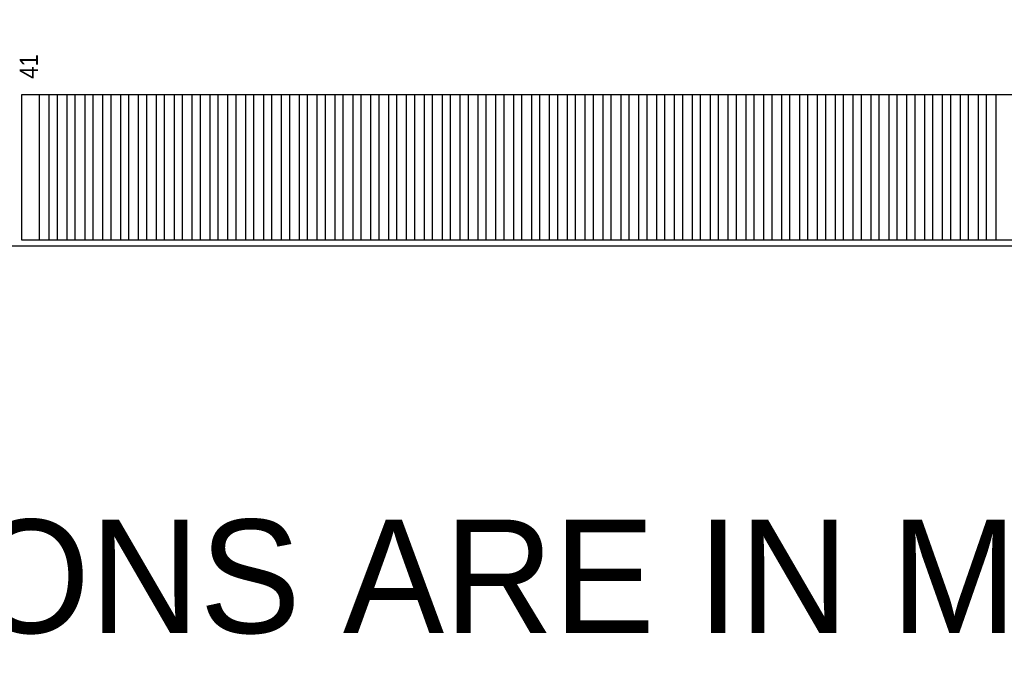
# Model space of a CAD drawing. Extents: x -19 to 83, y 27 to 85.
# Tile 2 of 10: x 25 to 41, y 27 to 38. Entities that reach past the tile are written whole.
import ezdxf

# ---------------------------------------------------------------- set-up
doc = ezdxf.new("R2010")
doc.units = 0
for name, color, linetype in [('BG_DIMENSION', 1, 'CONTINUOUS'), ('BG_OUTLINE', 3, 'CONTINUOUS'), ('PG_ASSEMBLY_TOP', 7, 'CONTINUOUS'), ('PIN_BOTTOM', 40, 'CONTINUOUS'), ('PIN_TOP', 5, 'CONTINUOUS')]:
    doc.layers.add(name, color=color, linetype=linetype)

msp = doc.modelspace()

# ---------------------------------------------------------------- linework, layer by layer
at = {"layer": 'BG_OUTLINE'}
msp.add_lwpolyline([(74.799952, 55.992776, 0.414214), (72.800972, 53.993796, 0.414214), (74.799952, 51.994816), (74.799952, 33.993836), (23.949152, 33.993836), (23.949152, 37.493956, 0.414214), (23.451312, 37.994336, 0.414214), (22.950932, 37.493956), (22.950932, 33.993836), (7.200392, 33.993836), (7.200392, 51.994816, 0.414214), (9.199372, 53.993796, 0.414214), (7.200392, 55.992776), (7.199884, 66.987928), (74.799952, 66.987928)], format="xyb", close=True, dxfattribs=at)
at = {"layer": 'PIN_BOTTOM'}
for points in [[(25.021286, 34.093912), (25.021286, 36.543742), (25.478486, 36.543742), (25.478486, 34.093912)], [(25.621234, 34.093912), (25.621234, 36.543742), (26.078434, 36.543742), (26.078434, 34.093912)], [(26.221182, 34.093912), (26.221182, 36.543742), (26.678382, 36.543742), (26.678382, 34.093912)], [(26.821384, 34.093912), (26.821384, 36.543742), (27.278584, 36.543742), (27.278584, 34.093912)], [(27.421332, 34.093912), (27.421332, 36.543742), (27.878532, 36.543742), (27.878532, 34.093912)], [(28.02128, 34.093912), (28.02128, 36.543742), (28.47848, 36.543742), (28.47848, 34.093912)], [(28.621228, 34.093912), (28.621228, 36.543742), (29.078428, 36.543742), (29.078428, 34.093912)], [(29.221176, 34.093912), (29.221176, 36.543742), (29.678376, 36.543742), (29.678376, 34.093912)], [(29.821378, 34.093912), (29.821378, 36.543742), (30.278578, 36.543742), (30.278578, 34.093912)], [(30.421326, 34.093912), (30.421326, 36.543742), (30.878526, 36.543742), (30.878526, 34.093912)], [(31.021274, 34.093912), (31.021274, 36.543742), (31.478474, 36.543742), (31.478474, 34.093912)], [(31.621222, 34.093912), (31.621222, 36.543742), (32.078422, 36.543742), (32.078422, 34.093912)], [(32.22117, 34.093912), (32.22117, 36.543742), (32.67837, 36.543742), (32.67837, 34.093912)], [(32.821372, 34.093912), (32.821372, 36.543742), (33.278572, 36.543742), (33.278572, 34.093912)], [(33.42132, 34.093912), (33.42132, 36.543742), (33.87852, 36.543742), (33.87852, 34.093912)], [(34.021268, 34.093912), (34.021268, 36.543742), (34.478468, 36.543742), (34.478468, 34.093912)], [(34.621216, 34.093912), (34.621216, 36.543742), (35.078416, 36.543742), (35.078416, 34.093912)], [(35.221164, 34.093912), (35.221164, 36.543742), (35.678364, 36.543742), (35.678364, 34.093912)], [(35.821366, 34.093912), (35.821366, 36.543742), (36.278566, 36.543742), (36.278566, 34.093912)], [(36.421314, 34.093912), (36.421314, 36.543742), (36.878514, 36.543742), (36.878514, 34.093912)], [(37.021262, 34.093912), (37.021262, 36.543742), (37.478462, 36.543742), (37.478462, 34.093912)], [(37.62121, 34.093912), (37.62121, 36.543742), (38.07841, 36.543742), (38.07841, 34.093912)], [(38.221158, 34.093912), (38.221158, 36.543742), (38.678358, 36.543742), (38.678358, 34.093912)], [(38.82136, 34.093912), (38.82136, 36.543742), (39.27856, 36.543742), (39.27856, 34.093912)], [(39.421308, 34.093912), (39.421308, 36.543742), (39.878508, 36.543742), (39.878508, 34.093912)], [(40.021256, 34.093912), (40.021256, 36.543742), (40.478456, 36.543742), (40.478456, 34.093912)], [(40.621204, 34.093912), (40.621204, 36.543742), (41.078404, 36.543742), (41.078404, 34.093912)]]:
    msp.add_lwpolyline(points, close=True, dxfattribs=at)
at = {"layer": 'PIN_TOP'}
for points in [[(24.721312, 34.093912), (24.721312, 36.543742), (25.178512, 36.543742), (25.178512, 34.093912)], [(25.32126, 34.093912), (25.32126, 36.543742), (25.77846, 36.543742), (25.77846, 34.093912)], [(25.921208, 34.093912), (25.921208, 36.543742), (26.378408, 36.543742), (26.378408, 34.093912)], [(26.52141, 34.093912), (26.52141, 36.543742), (26.97861, 36.543742), (26.97861, 34.093912)], [(27.121358, 34.093912), (27.121358, 36.543742), (27.578558, 36.543742), (27.578558, 34.093912)], [(27.721306, 34.093912), (27.721306, 36.543742), (28.178506, 36.543742), (28.178506, 34.093912)], [(28.321254, 34.093912), (28.321254, 36.543742), (28.778454, 36.543742), (28.778454, 34.093912)], [(28.921202, 34.093912), (28.921202, 36.543742), (29.378402, 36.543742), (29.378402, 34.093912)], [(29.521404, 34.093912), (29.521404, 36.543742), (29.978604, 36.543742), (29.978604, 34.093912)], [(30.121352, 34.093912), (30.121352, 36.543742), (30.578552, 36.543742), (30.578552, 34.093912)], [(30.7213, 34.093912), (30.7213, 36.543742), (31.1785, 36.543742), (31.1785, 34.093912)], [(31.321248, 34.093912), (31.321248, 36.543742), (31.778448, 36.543742), (31.778448, 34.093912)], [(31.921196, 34.093912), (31.921196, 36.543742), (32.378396, 36.543742), (32.378396, 34.093912)], [(32.521398, 34.093912), (32.521398, 36.543742), (32.978598, 36.543742), (32.978598, 34.093912)], [(33.121346, 34.093912), (33.121346, 36.543742), (33.578546, 36.543742), (33.578546, 34.093912)], [(33.721294, 34.093912), (33.721294, 36.543742), (34.178494, 36.543742), (34.178494, 34.093912)], [(34.321242, 34.093912), (34.321242, 36.543742), (34.778442, 36.543742), (34.778442, 34.093912)], [(34.92119, 34.093912), (34.92119, 36.543742), (35.37839, 36.543742), (35.37839, 34.093912)], [(35.521392, 34.093912), (35.521392, 36.543742), (35.978592, 36.543742), (35.978592, 34.093912)], [(36.12134, 34.093912), (36.12134, 36.543742), (36.57854, 36.543742), (36.57854, 34.093912)], [(36.721288, 34.093912), (36.721288, 36.543742), (37.178488, 36.543742), (37.178488, 34.093912)], [(37.321236, 34.093912), (37.321236, 36.543742), (37.778436, 36.543742), (37.778436, 34.093912)], [(37.921184, 34.093912), (37.921184, 36.543742), (38.378384, 36.543742), (38.378384, 34.093912)], [(38.521386, 34.093912), (38.521386, 36.543742), (38.978586, 36.543742), (38.978586, 34.093912)], [(39.121334, 34.093912), (39.121334, 36.543742), (39.578534, 36.543742), (39.578534, 34.093912)], [(39.721282, 34.093912), (39.721282, 36.543742), (40.178482, 36.543742), (40.178482, 34.093912)], [(40.32123, 34.093912), (40.32123, 36.543742), (40.77843, 36.543742), (40.77843, 34.093912)], [(40.921178, 34.093912), (40.921178, 36.543742), (41.378378, 36.543742), (41.378378, 34.093912)]]:
    msp.add_lwpolyline(points, close=True, dxfattribs=at)

# ---------------------------------------------------------------- texts
at = {"layer": 'BG_DIMENSION'}
msp.add_text('DIMENSIONS ARE IN MM[MIL]', height=1.905, dxfattribs=at).set_placement((13.2715, 27.4955))
at = {"layer": 'PG_ASSEMBLY_TOP', "width": 0.916667}
msp.add_text('41', height=0.3048, rotation=90, dxfattribs=at).set_placement((24.9936, 36.8046))

doc.saveas('drawing.dxf')
